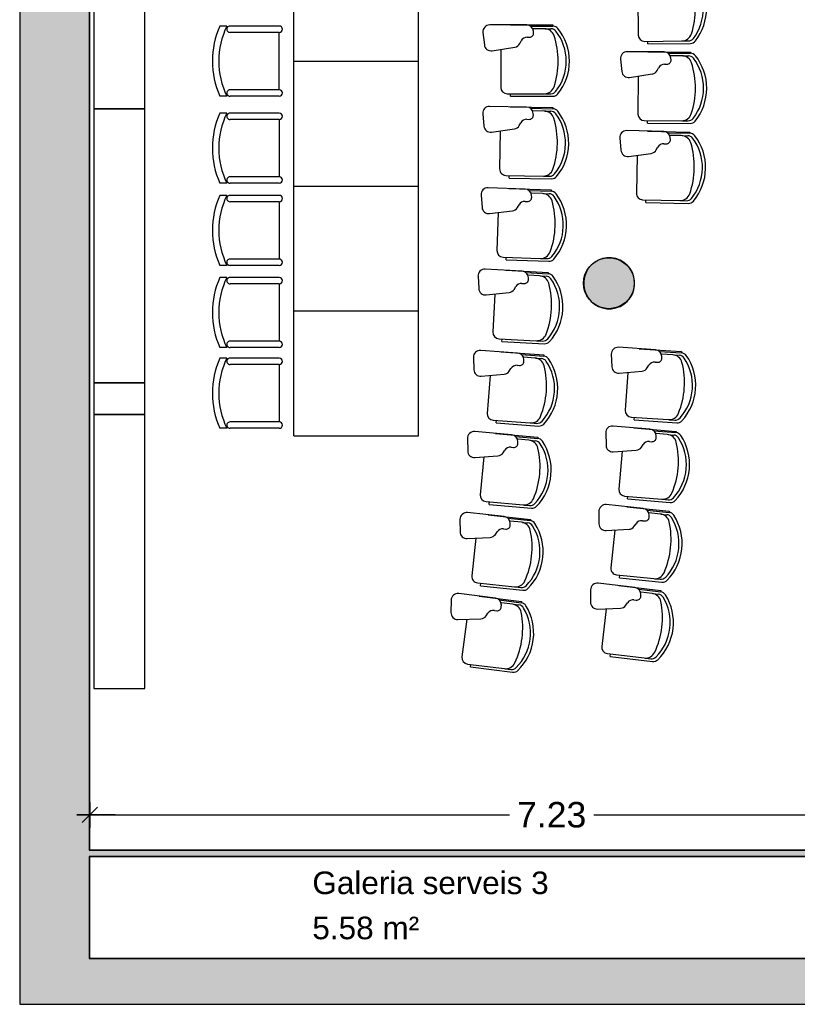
# Model space of a CAD drawing. Header units: metres. Extents: x -1 to 439, y -6 to 32.
# Tile 2 of 27: x 391.15 to 397.26, y 12.84 to 20.57. Entities that reach past the tile are written whole.
import ezdxf

# ---------------------------------------------------------------- set-up
doc = ezdxf.new("R2010")
doc.units = ezdxf.units.M
doc.header["$PDMODE"] = 65
doc.linetypes.add('CONTINUA', pattern=[0])
for name, color, linetype, lineweight in [('3D PB MURS', 7, 'CONTINUA', 25), ('3D PB PILAR', 7, 'CONTINUA', 25), ('PB COTES', 7, 'CONTINUA', 25), ('PB LOCALS', 7, 'CONTINUA', 25), ('PB MOBLES', 7, 'CONTINUA', 25)]:
    doc.layers.add(name, color=color, linetype=linetype, lineweight=lineweight)
doc.styles.add('ARIAL', font='arial.ttf')
doc.dimstyles.new('DIMSTYLE_5', dxfattribs={"dimtxt": 0.2, "dimasz": 0.2, "dimexe": 0, "dimexo": 1e-06, "dimgap": 0.1, "dimtad": 0, "dimrnd": 0.01, "dimzin": 4, "dimdsep": 46, "dimtxsty": 'ARIAL', "dimblk1": 'ALL_ML_STRICH', "dimblk2": 'ALL_ML_STRICH', "dimsah": 1, "dimcen": 0, "dimse1": 1, "dimse2": 1, "dimclrd": 2, "dimclre": 2, "dimclrt": 2, "dimadec": 0, "dimazin": 0, "dimtfac": 1, "dimtdec": 0, "dimtix": 1, "dimtmove": 2, "dimatfit": 3, "dimfxl": 0, "dimtzin": 0, "dimlwd": 0, "dimlwe": 35, "dimarcsym": 0})

# ---------------------------------------------------------------- blocks, each defined once
blk = doc.blocks.new('_CLOSEDFILLED')
at = {"color": 0, "linetype": 'ByBlock', "lineweight": -2}
blk.add_solid([(-1, 0), (0, 0), (-1, 0)], dxfattribs=at)
blk = doc.blocks.new('ALL_ML_STRICH')
at = {"color": 0, "linetype": 'ByBlock', "lineweight": -2}
for p, q in [((0, -0.5), (0, 0.5)), ((-1, 0), (0.5, 0)), ((-0.3, -0.3), (0.3, 0.3))]:
    blk.add_line(p, q, dxfattribs=at)
blk = doc.blocks.new('*D138')
at = {"layer": 'DEFPOINTS', "color": 2, "linetype": 'CONTINUA', "lineweight": 35, "transparency": 33554687}
for p in [(391.6997, 14.8265), (391.6997, 14.3274), (398.9264, 13.2006)]:
    blk.add_point(p, dxfattribs=at)
at = {"layer": 'PB COTES', "color": 2, "linetype": 'CONTINUA', "lineweight": -2, "transparency": 33554687}
for p, q in [((391.6997, 14.3274), (394.9975, 14.3274)), ((395.6575, 14.3274), (398.9264, 14.3274))]:
    blk.add_line(p, q, dxfattribs=at)
at = {"layer": 'PB COTES', "color": 2, "linetype": 'CONTINUA', "lineweight": 35, "transparency": 33554687, "xscale": 0.2, "yscale": 0.2, "zscale": 0.2, "rotation": 180}
blk.add_blockref('ALL_ML_STRICH', (391.6997, 14.3274), dxfattribs=at)
at = {"layer": 'PB COTES', "color": 2, "linetype": 'CONTINUA', "lineweight": 35, "transparency": 33554687, "xscale": 0.2, "yscale": 0.2, "zscale": 0.2}
blk.add_blockref('ALL_ML_STRICH', (398.9264, 14.3274), dxfattribs=at)
at = {"layer": 'PB COTES', "color": 2, "linetype": 'CONTINUA', "lineweight": 35, "transparency": 33554687, "insert": (395.3275, 14.3274), "char_height": 0.2, "width": 0.8, "attachment_point": 5, "style": 'ARIAL'}
blk.add_mtext('\\A1;{\\A1;{7.23\\H0.132000;\\S^ ;}}', dxfattribs=at)

msp = doc.modelspace()

# ---------------------------------------------------------------- hatches: boundary and pattern name
at = {"layer": '3D PB MURS', "linetype": 'CONTINUA', "lineweight": 18, "true_color": 0xa0a0a0, "transparency": 33554687}
for points in [[(391.14971, 28.36078), (391.14971, 12.84061), (391.69971, 12.84061), (391.69971, 28.36078)], [(391.69971, 14.00078), (398.82645, 14.00078), (398.82645, 14.05078), (391.69971, 14.05078)], [(391.69971, 12.84061), (400.75645, 12.84061), (400.75645, 13.20061), (391.69971, 13.20061)]]:
    msp.add_hatch(color=253, dxfattribs=at).paths.add_polyline_path(points)
at = {"layer": '3D PB PILAR', "linetype": 'CONTINUA', "lineweight": 18, "transparency": 33554687}
msp.add_hatch(color=9, dxfattribs=at).paths.add_polyline_path([(395.79678, 18.69996), (395.76183, 18.69996), (395.72741, 18.69389), (395.69456, 18.68194), (395.66429, 18.66446), (395.63752, 18.64199), (395.61505, 18.61522), (395.59758, 18.58495), (395.58562, 18.55211), (395.57956, 18.51769), (395.57956, 18.48274), (395.58562, 18.44832), (395.59758, 18.41547), (395.61505, 18.38521), (395.63752, 18.35843), (395.66429, 18.33597), (395.69456, 18.31849), (395.72741, 18.30654), (395.76183, 18.30047), (395.79678, 18.30047), (395.8312, 18.30654), (395.86404, 18.31849), (395.89431, 18.33597), (395.92108, 18.35843), (395.94355, 18.38521), (395.96102, 18.41547), (395.97298, 18.44832), (395.97905, 18.48274), (395.97905, 18.51769), (395.97298, 18.55211), (395.96102, 18.58495), (395.94355, 18.61522), (395.92108, 18.64199), (395.89431, 18.66446), (395.86404, 18.68194), (395.8312, 18.69389)])

# ---------------------------------------------------------------- linework, layer by layer
at = {"layer": '3D PB MURS', "color": 7, "linetype": 'CONTINUA', "lineweight": 25, "transparency": 33554687}
for p, q in [((391.14971, 28.36078), (391.14971, 12.84061)), ((391.69971, 14.05078), (391.69971, 26.95078)), ((398.82645, 14.05078), (391.69971, 14.05078)), ((391.69971, 13.20061), (391.69971, 14.00078)), ((391.69971, 14.00078), (398.82645, 14.00078)), ((398.82645, 13.20061), (391.69971, 13.20061)), ((391.14971, 12.84061), (391.69971, 12.84061)), ((391.69971, 12.84061), (400.75645, 12.84061))]:
    msp.add_line(p, q, dxfattribs=at)
at = {"layer": '3D PB PILAR', "color": 7, "linetype": 'CONTINUA', "lineweight": 25, "transparency": 33554687}
for p, q in [((395.63752, 18.64199), (395.61505, 18.61522)), ((395.66429, 18.66446), (395.63752, 18.64199)), ((395.69456, 18.68194), (395.66429, 18.66446)), ((395.72741, 18.69389), (395.69456, 18.68194)), ((395.76183, 18.69996), (395.72741, 18.69389)), ((395.79678, 18.69996), (395.76183, 18.69996)), ((395.8312, 18.69389), (395.79678, 18.69996)), ((395.86404, 18.68194), (395.8312, 18.69389)), ((395.89431, 18.66446), (395.86404, 18.68194)), ((395.92108, 18.64199), (395.89431, 18.66446)), ((395.94355, 18.61522), (395.92108, 18.64199)), ((395.58562, 18.55211), (395.57956, 18.51769)), ((395.59758, 18.58495), (395.58562, 18.55211)), ((395.61505, 18.61522), (395.59758, 18.58495)), ((395.96102, 18.58495), (395.94355, 18.61522)), ((395.97298, 18.55211), (395.96102, 18.58495)), ((395.97905, 18.51769), (395.97298, 18.55211)), ((395.57956, 18.51769), (395.57956, 18.48274)), ((395.57956, 18.48274), (395.58562, 18.44832)), ((395.97298, 18.44832), (395.97905, 18.48274)), ((395.97905, 18.48274), (395.97905, 18.51769)), ((395.58562, 18.44832), (395.59758, 18.41547)), ((395.59758, 18.41547), (395.61505, 18.38521)), ((395.94355, 18.38521), (395.96102, 18.41547)), ((395.96102, 18.41547), (395.97298, 18.44832)), ((395.61505, 18.38521), (395.63752, 18.35843)), ((395.63752, 18.35843), (395.66429, 18.33597)), ((395.66429, 18.33597), (395.69456, 18.31849)), ((395.69456, 18.31849), (395.72741, 18.30654)), ((395.8312, 18.30654), (395.86404, 18.31849)), ((395.86404, 18.31849), (395.89431, 18.33597)), ((395.89431, 18.33597), (395.92108, 18.35843)), ((395.92108, 18.35843), (395.94355, 18.38521)), ((395.72741, 18.30654), (395.76183, 18.30047)), ((395.76183, 18.30047), (395.79678, 18.30047)), ((395.79678, 18.30047), (395.8312, 18.30654))]:
    msp.add_line(p, q, dxfattribs=at)
at = {"layer": 'PB LOCALS', "color": 7, "linetype": 'CONTINUA', "lineweight": 25, "transparency": 33554687}
for p, q in [((391.69645, 26.95078), (391.69645, 14.05078)), ((395.60324, 18.60078), (395.62324, 18.62934)), ((395.62324, 18.62934), (395.64789, 18.65399)), ((395.64789, 18.65399), (395.67645, 18.67398)), ((395.67645, 18.67398), (395.70805, 18.68872)), ((395.70805, 18.68872), (395.74172, 18.69774)), ((395.74172, 18.69774), (395.77645, 18.70078)), ((395.77645, 18.70078), (395.81118, 18.69774)), ((395.81118, 18.69774), (395.84485, 18.68872)), ((395.84485, 18.68872), (395.87645, 18.67398)), ((395.87645, 18.67398), (395.90501, 18.65399)), ((395.90501, 18.65399), (395.92966, 18.62934)), ((395.92966, 18.62934), (395.94965, 18.60078)), ((395.57949, 18.53551), (395.58851, 18.56918)), ((395.58851, 18.56918), (395.60324, 18.60078)), ((395.94965, 18.60078), (395.96439, 18.56918)), ((395.96439, 18.56918), (395.97341, 18.53551)), ((395.57645, 18.50078), (395.57949, 18.53551)), ((395.57949, 18.46605), (395.57645, 18.50078)), ((395.97341, 18.53551), (395.97645, 18.50078)), ((395.97645, 18.50078), (395.97341, 18.46605)), ((395.58851, 18.43238), (395.57949, 18.46605)), ((395.60324, 18.40078), (395.58851, 18.43238)), ((395.62324, 18.37222), (395.60324, 18.40078)), ((395.94965, 18.40078), (395.92966, 18.37222)), ((395.96439, 18.43238), (395.94965, 18.40078)), ((395.97341, 18.46605), (395.96439, 18.43238)), ((395.64789, 18.34757), (395.62324, 18.37222)), ((395.67645, 18.32757), (395.64789, 18.34757)), ((395.70805, 18.31284), (395.67645, 18.32757)), ((395.87645, 18.32757), (395.84485, 18.31284)), ((395.90501, 18.34757), (395.87645, 18.32757)), ((395.92966, 18.37222), (395.90501, 18.34757)), ((395.74172, 18.30382), (395.70805, 18.31284)), ((395.77645, 18.30078), (395.74172, 18.30382)), ((395.81118, 18.30382), (395.77645, 18.30078)), ((395.84485, 18.31284), (395.81118, 18.30382)), ((391.69645, 14.05078), (398.82645, 14.05078)), ((391.69645, 14.00078), (391.69645, 13.20078)), ((398.82645, 14.00078), (391.69645, 14.00078)), ((391.69645, 13.20078), (398.82645, 13.20078))]:
    msp.add_line(p, q, dxfattribs=at)
at = {"layer": 'PB MOBLES', "color": 180, "linetype": 'CONTINUA', "transparency": 33554687}
for p, q in [((393.30202, 20.24337), (393.30202, 21.22337)), ((394.28202, 20.24337), (394.28202, 21.22337)), ((396.00349, 20.74718), (396.0068, 20.44889)), ((392.77692, 20.51932), (392.72172, 20.51932)), ((393.18814, 20.51932), (392.80192, 20.51932)), ((395.13142, 20.52819), (394.8409, 20.52819)), ((395.00317, 20.52837), (395.33752, 20.52837)), ((395.00317, 20.52837), (395.33752, 20.52837)), ((395.16222, 20.51837), (395.33752, 20.51837)), ((395.27019, 20.49837), (395.182, 20.49837)), ((395.27748, 20.49837), (395.32148, 20.49837)), ((395.33752, 20.52837), (395.33752, 20.51837)), ((393.18814, 20.46932), (392.80192, 20.46932)), ((393.18814, 20.01932), (393.18814, 20.46932)), ((394.78802, 20.46916), (394.79866, 20.37261)), ((395.13527, 20.43168), (395.15371, 20.43167)), ((395.18548, 20.46597), (395.18446, 20.47911)), ((394.85987, 20.32589), (395.03805, 20.35415)), ((394.92787, 20.33668), (394.92787, 20.03837)), ((395.07668, 20.38171), (395.08826, 20.40347)), ((396.05735, 20.39945), (396.34965, 20.40269)), ((396.08287, 20.37973), (396.08265, 20.39973)), ((396.08287, 20.37973), (396.4172, 20.38344)), ((396.35693, 20.40277), (396.40094, 20.40326)), ((395.86764, 20.25948), (395.87773, 20.16286)), ((396.21137, 20.31655), (395.92085, 20.3182)), ((396.08312, 20.31746), (396.41747, 20.31556)), ((396.08312, 20.31746), (396.41747, 20.31556)), ((396.24211, 20.30656), (396.41741, 20.30556)), ((396.34997, 20.28594), (396.26177, 20.28644)), ((396.26507, 20.25403), (396.26413, 20.26717)), ((396.35725, 20.2859), (396.40125, 20.28565)), ((396.41747, 20.31556), (396.41741, 20.30556)), ((393.30202, 20.24337), (394.28202, 20.24337)), ((393.30202, 19.26337), (393.30202, 20.24337)), ((393.30202, 20.24337), (394.28202, 20.24337)), ((394.28202, 19.26337), (394.28202, 20.24337)), ((396.15579, 20.17038), (396.1675, 20.19208)), ((396.21467, 20.22003), (396.2331, 20.2199)), ((395.93867, 20.1158), (396.11701, 20.14305)), ((396.00673, 20.1262), (396.00504, 19.8279)), ((393.18814, 20.01932), (392.80192, 20.01932)), ((392.77692, 19.96932), (392.72172, 19.96932)), ((393.18814, 19.96932), (392.80192, 19.96932)), ((394.97787, 19.98837), (395.27019, 19.98837)), ((395.00317, 19.96837), (395.00317, 19.98837)), ((395.00317, 19.96837), (395.33752, 19.96837)), ((395.27748, 19.98837), (395.32148, 19.98837)), ((395.13076, 19.88398), (394.84028, 19.88916)), ((395.00253, 19.88645), (395.33683, 19.88049)), ((395.00253, 19.88645), (395.33683, 19.88049)), ((395.16137, 19.87362), (395.33665, 19.87049)), ((395.33683, 19.88049), (395.33665, 19.87049)), ((392.77692, 19.83603), (392.72172, 19.83603)), ((393.18814, 19.83603), (392.80192, 19.83603)), ((393.18814, 19.78603), (392.80192, 19.78603)), ((393.18814, 19.78603), (393.18814, 19.33603)), ((394.78636, 19.83109), (394.79527, 19.73436)), ((395.13288, 19.78743), (395.15132, 19.78708)), ((395.26898, 19.85169), (395.18079, 19.85327)), ((395.1837, 19.82082), (395.18291, 19.83397)), ((395.27626, 19.85156), (395.32025, 19.85078)), ((394.85564, 19.68656), (395.03429, 19.71164)), ((395.07341, 19.7385), (395.08538, 19.76006)), ((396.05475, 19.77761), (396.34707, 19.77595)), ((396.07993, 19.75747), (396.08005, 19.77747)), ((396.07993, 19.75747), (396.41428, 19.75557)), ((396.35435, 19.77591), (396.39835, 19.77566)), ((394.92382, 19.69613), (394.91851, 19.39787)), ((395.86271, 19.64085), (395.87118, 19.54408)), ((396.20736, 19.69214), (395.91691, 19.69867)), ((396.07914, 19.6952), (396.41341, 19.68769)), ((396.07914, 19.6952), (396.41341, 19.68769)), ((396.23792, 19.68163), (396.41319, 19.67769)), ((396.34542, 19.65921), (396.25725, 19.66119)), ((396.26, 19.62873), (396.25928, 19.64188)), ((396.3527, 19.65905), (396.3967, 19.65806)), ((396.41341, 19.68769), (396.41319, 19.67769)), ((396.14934, 19.54693), (396.1614, 19.56843)), ((396.20903, 19.59558), (396.22747, 19.59515)), ((395.93133, 19.496), (396.11009, 19.52025)), ((395.99956, 19.50525), (395.99285, 19.20702)), ((393.18814, 19.33603), (392.80192, 19.33603)), ((394.96761, 19.34699), (395.25988, 19.34178)), ((394.99254, 19.32654), (394.9929, 19.34654)), ((394.99254, 19.32654), (395.32684, 19.32058)), ((395.26716, 19.34165), (395.31116, 19.34086)), ((392.77692, 19.28603), (392.72172, 19.28603)), ((393.18814, 19.28603), (392.80192, 19.28603)), ((393.30202, 18.28337), (393.30202, 19.26337)), ((393.30202, 19.26337), (394.28202, 19.26337)), ((393.30202, 19.26337), (394.28202, 19.26337)), ((394.28202, 18.28337), (394.28202, 19.26337)), ((395.1186, 19.23989), (394.82826, 19.25025)), ((394.99044, 19.24465), (395.32458, 19.23272)), ((394.99044, 19.24465), (395.32458, 19.23272)), ((392.77692, 19.19033), (392.72172, 19.19033)), ((393.18814, 19.19033), (392.80192, 19.19033)), ((394.77331, 19.19315), (394.7805, 19.09628)), ((395.14903, 19.22898), (395.32423, 19.22273)), ((395.25622, 19.20514), (395.16808, 19.20829)), ((395.17041, 19.17579), (395.16986, 19.18895)), ((395.2635, 19.20488), (395.30748, 19.20332)), ((395.32458, 19.23272), (395.32423, 19.22273)), ((393.18814, 19.14033), (392.80192, 19.14033)), ((393.18814, 19.14033), (393.18814, 18.69033)), ((395.05867, 19.09546), (395.07102, 19.1168)), ((395.11901, 19.14331), (395.13743, 19.14264)), ((396.04172, 19.15591), (396.33396, 19.14934)), ((396.06656, 19.13535), (396.06701, 19.15534)), ((396.06656, 19.13535), (396.40083, 19.12783)), ((396.34124, 19.14918), (396.38523, 19.14819)), ((394.84001, 19.04741), (395.01908, 19.0693)), ((394.90835, 19.05576), (394.89772, 18.75764)), ((394.9459, 18.70589), (395.23804, 18.69547)), ((394.97047, 18.685), (394.97118, 18.70499)), ((392.77692, 18.64033), (392.72172, 18.64033)), ((393.18814, 18.69033), (392.80192, 18.69033)), ((393.18814, 18.64033), (392.80192, 18.64033)), ((394.97047, 18.685), (395.30461, 18.67308)), ((395.24531, 18.69521), (395.28929, 18.69364)), ((394.7489, 18.55555), (394.75436, 18.45856)), ((395.09497, 18.59612), (394.80486, 18.61166)), ((394.96691, 18.60316), (395.30078, 18.58528)), ((394.96691, 18.60316), (395.30078, 18.58528)), ((395.12519, 18.58467), (395.30025, 18.57529)), ((395.23195, 18.55892), (395.14388, 18.56364)), ((395.23922, 18.55853), (395.28316, 18.55618)), ((395.30078, 18.58528), (395.30025, 18.57529)), ((392.77692, 18.546), (392.72172, 18.546)), ((393.18814, 18.546), (392.80192, 18.546)), ((393.18814, 18.496), (392.80192, 18.496)), ((393.18814, 18.496), (393.18814, 18.046)), ((395.03247, 18.45278), (395.04519, 18.47389)), ((395.09365, 18.49955), (395.11206, 18.49855)), ((395.14562, 18.53111), (395.1453, 18.54427)), ((394.81298, 18.40864), (394.99242, 18.42733)), ((394.88147, 18.41577), (394.86551, 18.11789)), ((393.30202, 17.30337), (393.30202, 18.28337)), ((393.30202, 18.28337), (394.28202, 18.28337)), ((393.30202, 18.28337), (394.28202, 18.28337)), ((394.28202, 17.30337), (394.28202, 18.28337)), ((393.18814, 18.046), (392.80192, 18.046)), ((394.91277, 18.06529), (395.20467, 18.04965)), ((394.93696, 18.04396), (394.93803, 18.06393)), ((394.93696, 18.04396), (395.27084, 18.02608)), ((395.21194, 18.04926), (395.25588, 18.04691)), ((392.77692, 17.996), (392.72172, 17.996)), ((393.18814, 17.996), (392.80192, 17.996)), ((395.05985, 17.95287), (394.77007, 17.97358)), ((394.93194, 17.9622), (395.26544, 17.93836)), ((394.93194, 17.9622), (395.26544, 17.93836)), ((395.08987, 17.94088), (395.26473, 17.92839)), ((395.26544, 17.93836), (395.26473, 17.92839)), ((395.79576, 17.94263), (395.79976, 17.84557)), ((396.1424, 17.97798), (395.85256, 17.99789)), ((396.01446, 17.98695), (396.34803, 17.96403)), ((396.01446, 17.98695), (396.34803, 17.96403)), ((396.17245, 17.96607), (396.34735, 17.95405)), ((396.2788, 17.93872), (396.19081, 17.94476)), ((396.28607, 17.93822), (396.32997, 17.9352)), ((396.34803, 17.96403), (396.34735, 17.95405)), ((392.77692, 17.91214), (392.72172, 17.91214)), ((393.18814, 17.91214), (392.80192, 17.91214)), ((393.18814, 17.86214), (392.80192, 17.86214)), ((393.18814, 17.86214), (393.18814, 17.41214)), ((394.71312, 17.91848), (394.71685, 17.82141)), ((395.05681, 17.85634), (395.0752, 17.85501)), ((395.19615, 17.91324), (395.10817, 17.91953)), ((395.10934, 17.88697), (395.10926, 17.90014)), ((395.20341, 17.91272), (395.2473, 17.90958)), ((396.07775, 17.83559), (396.09079, 17.85651)), ((396.13962, 17.88144), (396.15802, 17.88016)), ((396.19207, 17.9122), (396.19195, 17.92538)), ((394.77457, 17.77045), (394.95431, 17.78594)), ((394.84317, 17.77636), (394.82191, 17.47881)), ((394.99481, 17.81067), (395.00791, 17.83155)), ((395.85762, 17.79477), (396.03732, 17.81075)), ((395.9262, 17.80087), (395.90576, 17.50326)), ((393.18814, 17.41214), (392.80192, 17.41214)), ((394.86822, 17.42537), (395.15979, 17.40454)), ((394.89202, 17.40362), (394.89345, 17.42357)), ((394.89202, 17.40362), (395.22553, 17.37979)), ((395.16706, 17.40402), (395.21095, 17.40088)), ((395.95222, 17.44995), (396.24385, 17.42992)), ((395.97608, 17.42826), (395.97745, 17.44822)), ((395.97608, 17.42826), (396.30965, 17.40535)), ((396.25111, 17.42942), (396.29501, 17.4264)), ((392.77692, 17.36214), (392.72172, 17.36214)), ((393.18814, 17.36214), (392.80192, 17.36214)), ((395.01327, 17.31035), (394.7239, 17.33623)), ((394.88555, 17.32196), (395.21857, 17.29218)), ((394.88555, 17.32196), (395.21857, 17.29218)), ((395.75196, 17.32553), (395.75433, 17.22842)), ((396.09915, 17.35505), (395.80968, 17.37983)), ((395.97138, 17.36617), (396.30451, 17.33766)), ((395.97138, 17.36617), (396.30451, 17.33766)), ((396.12899, 17.34265), (396.30366, 17.3277)), ((396.23487, 17.31351), (396.147, 17.32103)), ((396.24213, 17.31289), (396.28597, 17.30914)), ((396.30451, 17.33766), (396.30366, 17.3277)), ((393.30202, 17.30337), (394.28202, 17.30337)), ((394.66598, 17.28215), (394.66798, 17.18503)), ((395.04307, 17.29783), (395.21768, 17.28222)), ((395.14884, 17.2683), (395.06099, 17.27615)), ((395.06158, 17.24357), (395.06173, 17.25675)), ((395.15609, 17.26765), (395.19992, 17.26373)), ((395.21857, 17.29218), (395.21768, 17.28222)), ((396.09475, 17.25857), (396.11312, 17.25699)), ((396.1477, 17.28846), (396.14781, 17.30163)), ((394.9457, 17.16933), (394.95917, 17.18998)), ((395.00851, 17.21389), (395.02687, 17.21223)), ((395.81133, 17.17665), (395.99127, 17.18961)), ((395.88001, 17.1816), (395.85457, 16.88438)), ((396.03211, 17.21377), (396.04551, 17.23447)), ((394.72478, 17.13304), (394.90477, 17.14533)), ((394.79348, 17.13773), (394.76691, 16.84061)), ((394.81226, 16.78635), (395.10342, 16.76032)), ((394.83568, 16.76418), (394.83746, 16.7841)), ((395.90013, 16.8303), (396.19138, 16.80537)), ((395.92363, 16.80821), (395.92533, 16.82814)), ((395.92363, 16.80821), (396.25676, 16.7797)), ((396.19864, 16.80475), (396.24248, 16.801)), ((394.95524, 16.66877), (394.66638, 16.6998)), ((394.83568, 16.76418), (395.1687, 16.73441)), ((395.11067, 16.75967), (395.1545, 16.75576)), ((395.69781, 16.70925), (395.69855, 16.61211)), ((396.04544, 16.73295), (395.75643, 16.76258)), ((395.91788, 16.74621), (396.25049, 16.71211)), ((395.91788, 16.74621), (396.25049, 16.71211)), ((396.07508, 16.72004), (396.24947, 16.70216)), ((396.18045, 16.68913), (396.09272, 16.69813)), ((396.25049, 16.71211), (396.24947, 16.70216)), ((394.6075, 16.64676), (394.60776, 16.54962)), ((394.82774, 16.68265), (395.16019, 16.64694)), ((394.82774, 16.68265), (395.16019, 16.64694)), ((394.98481, 16.65572), (395.15912, 16.63699)), ((395.09004, 16.6243), (395.00234, 16.63372)), ((395.09727, 16.62352), (395.14103, 16.61882)), ((395.16019, 16.64694), (395.15912, 16.63699)), ((396.03943, 16.63655), (396.05777, 16.63466)), ((396.09288, 16.66554), (396.0932, 16.67871)), ((396.18769, 16.68839), (396.23147, 16.6839)), ((394.88517, 16.52897), (394.899, 16.54938)), ((394.94876, 16.57241), (394.96709, 16.57042)), ((395.00235, 16.60114), (395.00273, 16.6143)), ((395.75468, 16.5594), (395.93481, 16.56934)), ((395.82343, 16.56319), (395.793, 16.26644)), ((395.97605, 16.59281), (395.98979, 16.61328)), ((394.66364, 16.49663), (394.84381, 16.5057)), ((394.7324, 16.50009), (394.70054, 16.20349)), ((395.83764, 16.2116), (396.12844, 16.18179)), ((395.86077, 16.18913), (395.86281, 16.20902)), ((395.86077, 16.18913), (396.19338, 16.15503)), ((396.13568, 16.18105), (396.17946, 16.17656)), ((394.74492, 16.14844), (395.03557, 16.11722)), ((394.76793, 16.12585), (394.77007, 16.14573)), ((394.76793, 16.12585), (395.10038, 16.09014)), ((395.04281, 16.11644), (395.08656, 16.11174)), ((395.63333, 16.09397), (395.63243, 15.99683)), ((395.98131, 16.11183), (395.69283, 16.1463)), ((395.85398, 16.12723), (396.18597, 16.08755)), ((395.85398, 16.12723), (396.18597, 16.08755)), ((396.01072, 16.09843), (396.18479, 16.07762)), ((396.11556, 16.06575), (396.02799, 16.07622)), ((396.18597, 16.08755), (396.18479, 16.07762)), ((394.5377, 16.01251), (394.53623, 15.91538)), ((394.88578, 16.02832), (394.59751, 16.06449)), ((394.75855, 16.04447), (395.0903, 16.00284)), ((394.75855, 16.04447), (395.0903, 16.00284)), ((394.91511, 16.01474), (395.08906, 15.99291)), ((395.0903, 16.00284), (395.08906, 15.99291)), ((395.97367, 16.01555), (395.99198, 16.01335)), ((396.0276, 16.04364), (396.02815, 16.0568)), ((396.12279, 16.06489), (396.16648, 16.05967)), ((394.87758, 15.93209), (394.89587, 15.92978)), ((394.93167, 15.95986), (394.93229, 15.97302)), ((395.01976, 15.98145), (394.93225, 15.99243)), ((395.02698, 15.98055), (395.07064, 15.97507)), ((395.68767, 15.94319), (395.86794, 15.9501)), ((395.75647, 15.94583), (395.72107, 15.64963)), ((395.90957, 15.97288), (395.92365, 15.99312)), ((394.59115, 15.86141), (394.77146, 15.86726)), ((394.65997, 15.86364), (394.62282, 15.56766)), ((394.81322, 15.88979), (394.82742, 15.90995)), ((395.76478, 15.59405), (396.05504, 15.55936)), ((395.78753, 15.57118), (395.7899, 15.59104)), ((395.78753, 15.57118), (396.11952, 15.53151)), ((396.06227, 15.55849), (396.10596, 15.55327)), ((394.66621, 15.51182), (394.95625, 15.47542)), ((394.68882, 15.48883), (394.69131, 15.50867)), ((394.68882, 15.48883), (395.02057, 15.44719)), ((394.96348, 15.47452), (395.00714, 15.46904))]:
    msp.add_line(p, q, dxfattribs=at)
at = {"layer": 'PB MOBLES', "linetype": 'CONTINUA', "transparency": 33554687}
for points in [[(391.73178, 22.01955), (391.73178, 19.86955), (392.13178, 19.86955), (392.13178, 22.01955), (391.73178, 22.01955)], [(391.73178, 19.86955), (391.73178, 17.71955), (392.13178, 17.71955), (392.13178, 19.86955), (391.73178, 19.86955)], [(391.73178, 17.46955), (392.13178, 17.46955), (392.13178, 17.71955), (391.73178, 17.71955), (391.73178, 17.46955)], [(391.73178, 17.46955), (391.73178, 15.31955), (392.13178, 15.31955), (392.13178, 17.46955), (391.73178, 17.46955)]]:
    msp.add_lwpolyline(points, close=True, dxfattribs=at)
at = {"layer": 'PB MOBLES', "color": 180, "linetype": 'CONTINUA', "transparency": 33554687}
for centre, radius, start, end in [((395.82039, 20.65036), 0.63435, 342.393842, 0.768842), ((396.13517, 20.65533), 0.38342, 322.694938, 0.635739), ((396.13517, 20.65533), 0.40842, 321.750567, 0.635739), ((393.33791, 20.24432), 0.67477, 155.949394, 204.050606), ((393.33791, 20.24432), 0.62477, 153.886, 206.114), ((392.80192, 20.49432), 0.025, 89.999339, 270.000072), ((393.18814, 20.49432), 0.025, 269.999975, 89.999486), ((394.8409, 20.47499), 0.0532, 90, 186.28739), ((395.13142, 20.47499), 0.0532, 4.438809, 90), ((395.27019, 20.41837), 0.08, 18.241897, 90), ((395.32148, 20.44837), 0.05, 37.940801, 90), ((395.33752, 20.46837), 0.05, 38.885172, 90), ((395.05853, 20.24337), 0.40842, 0, 38.885172), ((395.13522, 20.37849), 0.0532, 89.950504, 151.986489), ((395.15373, 20.46351), 0.03184, 269.950504, 4.438809), ((394.74371, 20.24484), 0.63435, 359.866897, 18.241897), ((395.05853, 20.24337), 0.38342, 0, 37.940801), ((396.0568, 20.44944), 0.05, 180.635739, 270.635739), ((396.34877, 20.48269), 0.08, 270.635739, 342.393842), ((396.40038, 20.45326), 0.05, 270.635739, 322.694938), ((394.85154, 20.37843), 0.0532, 186.28739, 279.01227), ((395.02971, 20.40669), 0.0532, 279.01227, 331.986489), ((396.41665, 20.43344), 0.05, 270.635739, 321.750567), ((395.92055, 20.26501), 0.0532, 89.674021, 185.961412), ((396.21107, 20.26335), 0.0532, 4.11283, 89.674021), ((396.23331, 20.25175), 0.03184, 269.624526, 4.11283), ((396.34951, 20.20594), 0.08, 17.915919, 89.674021), ((396.40097, 20.23565), 0.05, 37.614822, 89.674021), ((396.41713, 20.25556), 0.05, 38.559193, 89.674021), ((396.13686, 20.03215), 0.38342, 359.674021, 37.614822), ((396.13686, 20.03215), 0.40842, 359.674021, 38.559193), ((394.74371, 20.2419), 0.63435, 341.758103, 0.133103), ((395.05853, 20.24337), 0.38342, 322.059199, 0), ((395.05853, 20.24337), 0.40842, 321.114828, 0), ((396.21432, 20.16683), 0.0532, 89.624526, 151.66051), ((395.82205, 20.03541), 0.63435, 359.540918, 17.915919), ((395.93064, 20.16839), 0.0532, 185.961412, 278.686292), ((396.10897, 20.19563), 0.0532, 278.686292, 331.66051), ((392.80192, 19.99432), 0.025, 90.000106, 270.000553), ((393.18814, 19.99432), 0.025, 270, 90), ((394.97787, 20.03837), 0.05, 180, 270), ((395.27019, 20.06837), 0.08, 270, 341.758103), ((395.82203, 20.03247), 0.63435, 341.432124, 359.807124), ((396.13686, 20.03215), 0.38342, 321.73322, 359.674021), ((396.13686, 20.03215), 0.40842, 320.78885, 359.674021), ((395.32148, 20.03837), 0.05, 270, 322.059199), ((395.33752, 20.01837), 0.05, 270, 321.114828), ((394.83933, 19.83598), 0.0532, 88.978175, 185.265565), ((395.12981, 19.83079), 0.0532, 3.416984, 88.978175), ((395.33576, 19.8205), 0.05, 37.863347, 88.978175), ((393.33791, 19.56104), 0.67477, 155.949394, 204.050606), ((393.33791, 19.56104), 0.62477, 153.886, 206.114), ((392.80192, 19.81104), 0.025, 89.999447, 269.999894), ((393.18814, 19.81104), 0.025, 270, 90), ((395.13189, 19.73424), 0.0532, 88.928679, 150.964664), ((395.15191, 19.81892), 0.03184, 268.928679, 3.416984), ((395.26755, 19.77171), 0.08, 17.220072, 88.978175), ((395.31936, 19.80079), 0.05, 36.918976, 88.978175), ((394.73805, 19.6076), 0.63435, 358.845072, 17.220072), ((395.0528, 19.60051), 0.38342, 358.978175, 36.918976), ((395.0528, 19.60051), 0.40842, 358.978175, 37.863347), ((396.05504, 19.82761), 0.05, 179.674021, 269.674021), ((396.34752, 19.85595), 0.08, 269.674021, 341.432124), ((396.39864, 19.82566), 0.05, 269.674021, 321.73322), ((394.84824, 19.73924), 0.0532, 185.265565, 277.990445), ((395.0269, 19.76432), 0.0532, 277.990445, 330.964664), ((396.41457, 19.80557), 0.05, 269.674021, 320.78885), ((395.91571, 19.64549), 0.0532, 88.712304, 184.999694), ((396.20616, 19.63896), 0.0532, 3.151113, 88.712304), ((396.34363, 19.57923), 0.08, 16.954201, 88.712304), ((396.39557, 19.60807), 0.05, 36.653105, 88.712304), ((396.41206, 19.62771), 0.05, 37.597475, 88.712304), ((396.12808, 19.40903), 0.38342, 358.712304, 36.653105), ((396.12808, 19.40903), 0.40842, 358.712304, 37.597475), ((394.738, 19.60465), 0.63435, 340.736278, 359.111278), ((395.0528, 19.60051), 0.38342, 321.037374, 358.978175), ((395.0528, 19.60051), 0.40842, 320.093003, 358.978175), ((396.20779, 19.54239), 0.0532, 88.662808, 150.698793), ((396.22821, 19.62698), 0.03184, 268.662808, 3.151113), ((395.81337, 19.41758), 0.63435, 358.579201, 16.954201), ((395.92418, 19.54871), 0.0532, 184.999694, 277.724574), ((396.10294, 19.57296), 0.0532, 277.724574, 330.698793), ((395.81331, 19.41463), 0.63435, 340.470406, 358.845407), ((396.12808, 19.40903), 0.38342, 320.771502, 358.712304), ((396.12808, 19.40903), 0.40842, 319.827132, 358.712304), ((392.80192, 19.31104), 0.025, 89.999928, 270.000661), ((393.18814, 19.31104), 0.025, 270.000514, 90.000025), ((394.9685, 19.39698), 0.05, 178.978175, 268.978175), ((395.26131, 19.42176), 0.08, 268.978175, 340.736278), ((395.31205, 19.39085), 0.05, 268.978175, 321.037374), ((395.32774, 19.37057), 0.05, 268.978175, 320.093003), ((394.82637, 19.19709), 0.0532, 87.95635, 184.24374), ((393.33791, 18.91533), 0.67477, 155.949394, 204.050606), ((393.33791, 18.91533), 0.62477, 153.886, 206.114), ((392.80192, 19.16533), 0.025, 89.999447, 269.999894), ((393.18814, 19.16533), 0.025, 270, 90), ((395.11671, 19.18673), 0.0532, 2.395159, 87.95635), ((395.1386, 19.17446), 0.03184, 267.906854, 2.395159), ((395.25337, 19.1252), 0.08, 16.198247, 87.95635), ((395.30569, 19.15335), 0.05, 35.897151, 87.95635), ((395.32244, 19.17276), 0.05, 36.841522, 87.95635), ((395.0356, 18.95785), 0.38342, 357.95635, 35.897151), ((395.0356, 18.95785), 0.40842, 357.95635, 36.841522), ((396.04284, 19.2059), 0.05, 178.712304, 268.712304), ((396.33576, 19.22932), 0.08, 268.712304, 340.470406), ((394.83355, 19.10021), 0.0532, 184.24374, 276.96862), ((395.01263, 19.1221), 0.0532, 276.96862, 329.942839), ((395.11706, 19.09015), 0.0532, 87.906854, 149.942839), ((394.72103, 18.97055), 0.63435, 357.823247, 16.198247), ((396.38636, 19.19818), 0.05, 268.712304, 320.771502), ((396.40195, 19.17782), 0.05, 268.712304, 319.827132), ((394.72093, 18.96761), 0.63435, 339.714453, 358.089453), ((395.0356, 18.95785), 0.38342, 320.015549, 357.95635), ((395.0356, 18.95785), 0.40842, 319.071178, 357.95635), ((394.94769, 18.75586), 0.05, 177.95635, 267.95635), ((395.24089, 18.77542), 0.08, 267.95635, 339.714453), ((395.29107, 18.74361), 0.05, 267.95635, 320.015549), ((392.80192, 18.66533), 0.025, 89.999928, 270.000661), ((393.18814, 18.66533), 0.025, 270.000514, 90.000025), ((395.3064, 18.72305), 0.05, 267.95635, 319.071178), ((394.80201, 18.55854), 0.0532, 86.934525, 183.221915), ((395.09212, 18.543), 0.0532, 1.373334, 86.934525), ((395.22767, 18.47904), 0.08, 15.176422, 86.934525), ((395.28048, 18.50625), 0.05, 34.875326, 86.934525), ((395.29758, 18.52537), 0.05, 35.819697, 86.934525), ((395.00695, 18.31561), 0.40842, 356.934525, 35.819697), ((393.33791, 18.271), 0.67477, 155.949394, 204.050606), ((393.33791, 18.271), 0.62477, 153.886, 206.114), ((392.80192, 18.521), 0.025, 89.999447, 269.999894), ((393.18814, 18.521), 0.025, 270, 90), ((395.09076, 18.44643), 0.0532, 86.885029, 148.921014), ((395.11379, 18.53034), 0.03184, 266.885029, 1.373334), ((394.69266, 18.33392), 0.63435, 356.801422, 15.176422), ((395.00695, 18.31561), 0.38342, 356.934525, 34.875326), ((394.80747, 18.46155), 0.0532, 183.221915, 275.946795), ((394.98691, 18.48024), 0.0532, 275.946795, 328.921014), ((394.6925, 18.33097), 0.63435, 338.692628, 357.067628), ((395.00695, 18.31561), 0.38342, 318.993724, 356.934525), ((395.00695, 18.31561), 0.40842, 318.049353, 356.934525), ((394.91544, 18.11521), 0.05, 176.934525, 266.934525), ((395.20895, 18.12954), 0.08, 266.934525, 338.692628), ((392.80192, 18.021), 0.025, 89.999928, 270.000661), ((393.18814, 18.021), 0.025, 270.000514, 90.000025), ((395.25856, 18.09684), 0.05, 266.934525, 318.993724), ((395.27351, 18.07601), 0.05, 266.934525, 318.049353), ((394.76627, 17.92052), 0.0532, 85.9127, 182.20009), ((395.05606, 17.89981), 0.0532, 0.351509, 85.9127), ((395.84891, 17.94481), 0.0532, 86.07009, 182.357481), ((396.13875, 17.9249), 0.0532, 0.508899, 86.07009), ((396.27332, 17.8589), 0.08, 14.311988, 86.07009), ((396.32654, 17.88532), 0.05, 34.010892, 86.07009), ((396.34392, 17.90417), 0.05, 34.955262, 86.07009), ((396.05016, 17.69882), 0.40842, 356.07009, 34.955262), ((393.33791, 17.63715), 0.67477, 155.949394, 204.050606), ((393.33791, 17.63715), 0.62477, 153.886, 206.114), ((392.80192, 17.88715), 0.025, 89.999447, 269.999894), ((393.18814, 17.88715), 0.025, 270, 90), ((395.05297, 17.80328), 0.0532, 85.863204, 147.899189), ((395.0775, 17.88677), 0.03184, 265.863204, 0.351509), ((395.19044, 17.83344), 0.08, 14.154597, 85.9127), ((395.24374, 17.85971), 0.05, 33.853501, 85.9127), ((395.26117, 17.87852), 0.05, 34.797872, 85.9127), ((394.96685, 17.67397), 0.38342, 355.9127, 33.853501), ((394.96685, 17.67397), 0.40842, 355.9127, 34.797872), ((396.13593, 17.82837), 0.0532, 86.020595, 148.056579), ((396.16023, 17.91192), 0.03184, 266.020595, 0.508899), ((395.73618, 17.72187), 0.63435, 355.936987, 14.311988), ((396.05016, 17.69882), 0.38342, 356.07009, 34.010892), ((394.77, 17.82345), 0.0532, 182.20009, 274.92497), ((394.94974, 17.83894), 0.0532, 274.92497, 327.899189), ((394.65293, 17.69788), 0.63435, 355.779597, 14.154597), ((395.85291, 17.84776), 0.0532, 182.357481, 275.082361), ((396.0326, 17.86374), 0.0532, 275.082361, 328.056579), ((394.65272, 17.69494), 0.63435, 337.670803, 356.045803), ((394.96685, 17.67397), 0.38342, 317.971899, 355.9127), ((394.96685, 17.67397), 0.40842, 317.027528, 355.9127), ((395.73598, 17.71893), 0.63435, 337.828193, 356.203193), ((396.05016, 17.69882), 0.38342, 318.129289, 356.07009), ((396.05016, 17.69882), 0.40842, 317.184919, 356.07009), ((394.87178, 17.47525), 0.05, 175.9127, 265.9127), ((395.95564, 17.49983), 0.05, 176.07009, 266.07009), ((396.24933, 17.50973), 0.08, 266.07009, 337.828193), ((392.80192, 17.38715), 0.025, 89.999928, 270.000661), ((393.18814, 17.38715), 0.025, 270.000514, 90.000025), ((395.1655, 17.48433), 0.08, 265.9127, 337.670803), ((395.21451, 17.45075), 0.05, 265.9127, 317.971899), ((395.22909, 17.42966), 0.05, 265.9127, 317.027528), ((396.29844, 17.47628), 0.05, 266.07009, 318.129289), ((396.31308, 17.45523), 0.05, 266.07009, 317.184919), ((394.71916, 17.28324), 0.0532, 84.890875, 181.178265), ((395.80514, 17.32682), 0.0532, 85.108373, 181.395763), ((396.09461, 17.30205), 0.0532, 359.547182, 85.108373), ((396.22805, 17.2338), 0.08, 13.35027, 85.108373), ((396.2994, 17.27788), 0.05, 33.993544, 85.108373), ((395.00854, 17.25737), 0.0532, 359.329684, 84.890875), ((395.02974, 17.24395), 0.03184, 264.841379, 359.329684), ((395.14171, 17.18861), 0.08, 13.132772, 84.890875), ((395.19547, 17.21393), 0.05, 32.831676, 84.890875), ((395.21323, 17.23242), 0.05, 33.776047, 84.890875), ((394.91531, 17.03316), 0.38342, 354.890875, 32.831676), ((394.91531, 17.03316), 0.40842, 354.890875, 33.776047), ((396.09017, 17.20557), 0.0532, 85.058877, 147.094862), ((396.11586, 17.28871), 0.03184, 265.058877, 359.547182), ((396.28171, 17.25932), 0.05, 33.049174, 85.108373), ((395.68868, 17.1058), 0.63435, 354.97527, 13.35027), ((396.00224, 17.07749), 0.38342, 355.108373, 33.049174), ((396.00224, 17.07749), 0.40842, 355.108373, 33.993544), ((394.72116, 17.18612), 0.0532, 181.178265, 273.903145), ((394.90115, 17.1984), 0.0532, 273.903145, 326.877364), ((395.00373, 17.16091), 0.0532, 84.841379, 146.877364), ((394.60187, 17.06266), 0.63435, 354.757772, 13.132772), ((395.80751, 17.22971), 0.0532, 181.395763, 274.120643), ((395.98745, 17.24267), 0.0532, 274.120643, 327.094862), ((394.6016, 17.05973), 0.63435, 336.648978, 355.023978), ((395.68843, 17.10287), 0.63435, 336.866475, 355.241476), ((396.00224, 17.07749), 0.38342, 317.167572, 355.108373), ((396.00224, 17.07749), 0.40842, 316.223201, 355.108373), ((394.91531, 17.03316), 0.38342, 316.950074, 354.890875), ((394.91531, 17.03316), 0.40842, 316.005703, 354.890875), ((395.90439, 16.88011), 0.05, 175.108373, 265.108373), ((396.1982, 16.88508), 0.08, 265.108373, 336.866475), ((394.81671, 16.83616), 0.05, 174.890875, 264.890875), ((395.11054, 16.84), 0.08, 264.890875, 336.648978), ((395.15895, 16.80556), 0.05, 264.890875, 316.950074), ((396.24674, 16.85081), 0.05, 265.108373, 317.167572), ((396.26103, 16.82952), 0.05, 265.108373, 316.223201), ((394.6607, 16.6469), 0.0532, 83.86905, 180.15644), ((395.17316, 16.78421), 0.05, 264.890875, 316.005703), ((395.75101, 16.70966), 0.0532, 84.146655, 180.434045), ((396.04002, 16.68003), 0.0532, 358.585464, 84.146655), ((396.24437, 16.65242), 0.05, 33.031827, 84.146655), ((394.94956, 16.61588), 0.0532, 358.307859, 83.86905), ((395.08149, 16.54476), 0.08, 12.110947, 83.86905), ((395.13569, 16.56911), 0.05, 31.809851, 83.86905), ((395.15378, 16.58728), 0.05, 32.754222, 83.86905), ((396.03396, 16.58364), 0.0532, 84.097159, 146.133144), ((396.06104, 16.66633), 0.03184, 264.097159, 358.585464), ((396.17229, 16.60955), 0.08, 12.388552, 84.146655), ((396.22637, 16.63416), 0.05, 32.087456, 84.146655), ((395.63086, 16.49062), 0.63435, 354.013552, 12.388552), ((395.94389, 16.45705), 0.38342, 354.146655, 32.087456), ((395.94389, 16.45705), 0.40842, 354.146655, 33.031827), ((394.66096, 16.54976), 0.0532, 180.15644, 272.88132), ((394.94303, 16.51952), 0.0532, 83.819554, 145.855539), ((394.97052, 16.60208), 0.03184, 263.819554, 358.307859), ((394.53948, 16.42845), 0.63435, 353.735947, 12.110947), ((394.85235, 16.39336), 0.38342, 353.86905, 31.809851), ((394.85235, 16.39336), 0.40842, 353.86905, 32.754222), ((395.75174, 16.61252), 0.0532, 180.434045, 273.158925), ((395.93188, 16.62246), 0.0532, 273.158925, 326.133144), ((394.84114, 16.55883), 0.0532, 272.88132, 325.855539), ((395.63055, 16.48769), 0.63435, 335.904758, 354.279758), ((395.94389, 16.45705), 0.38342, 316.205854, 354.146655), ((395.94389, 16.45705), 0.40842, 315.261483, 354.146655), ((394.53917, 16.42552), 0.63435, 335.627153, 354.002153), ((394.85235, 16.39336), 0.38342, 315.928249, 353.86905), ((394.85235, 16.39336), 0.40842, 314.983878, 353.86905), ((395.84274, 16.26134), 0.05, 174.146655, 264.146655), ((394.75026, 16.19815), 0.05, 173.86905, 263.86905), ((395.04411, 16.19676), 0.08, 263.86905, 335.627153), ((396.1366, 16.26137), 0.08, 264.146655, 335.904758), ((396.18456, 16.2263), 0.05, 264.146655, 316.205854), ((396.19848, 16.20477), 0.05, 264.146655, 315.261483), ((395.0919, 16.16145), 0.05, 263.86905, 315.928249), ((395.10572, 16.13985), 0.05, 263.86905, 314.983878), ((395.68652, 16.09348), 0.0532, 83.184937, 179.472328), ((395.97499, 16.05901), 0.0532, 357.623746, 83.184937), ((396.17885, 16.02798), 0.05, 32.070109, 83.184937), ((394.59089, 16.01171), 0.0532, 82.847225, 179.134615), ((394.87916, 15.97554), 0.0532, 357.286034, 82.847225), ((395.96732, 15.96273), 0.0532, 83.135442, 145.171426), ((395.99579, 16.04496), 0.03184, 263.135442, 357.623746), ((396.10607, 15.98632), 0.08, 11.426835, 83.184937), ((396.16055, 16.01002), 0.05, 31.125739, 83.184937), ((395.56271, 15.87649), 0.63435, 353.051834, 11.426835), ((395.87513, 15.83767), 0.38342, 353.184937, 31.125739), ((395.87513, 15.83767), 0.40842, 353.184937, 32.070109), ((394.87091, 15.87931), 0.0532, 82.797729, 144.833714), ((394.89986, 15.96137), 0.03184, 262.797729, 357.286034), ((395.0098, 15.90208), 0.08, 11.089122, 82.847225), ((395.06442, 15.92546), 0.05, 30.788026, 82.847225), ((395.08283, 15.9433), 0.05, 31.732397, 82.847225), ((394.77799, 15.75479), 0.38342, 352.847225, 30.788026), ((394.77799, 15.75479), 0.40842, 352.847225, 31.732397), ((395.68563, 15.99634), 0.0532, 179.472328, 272.197208), ((395.8659, 16.00326), 0.0532, 272.197208, 325.171426), ((394.58942, 15.91458), 0.0532, 179.134615, 271.859495), ((394.76973, 15.92043), 0.0532, 271.859495, 324.833714), ((394.4658, 15.79546), 0.63435, 352.714122, 11.089122), ((395.56236, 15.87357), 0.63435, 334.94304, 353.31804), ((395.87513, 15.83767), 0.38342, 315.244136, 353.184937), ((395.87513, 15.83767), 0.40842, 314.299766, 353.184937), ((394.46543, 15.79253), 0.63435, 334.605328, 352.980328), ((394.77799, 15.75479), 0.38342, 314.906424, 352.847225), ((394.77799, 15.75479), 0.40842, 313.962053, 352.847225), ((395.77072, 15.64369), 0.05, 173.184937, 263.184937), ((394.67243, 15.56143), 0.05, 172.847225, 262.847225), ((396.06453, 15.63879), 0.08, 263.184937, 334.94304), ((396.1119, 15.60292), 0.05, 263.184937, 315.244136), ((396.12546, 15.58116), 0.05, 263.184937, 314.299766), ((394.96622, 15.5548), 0.08, 262.847225, 334.605328), ((395.01337, 15.51865), 0.05, 262.847225, 314.906424), ((395.0268, 15.4968), 0.05, 262.847225, 313.962053)]:
    msp.add_arc(centre, radius, start, end, dxfattribs=at)

# ---------------------------------------------------------------- block references
at = {"layer": '3D PB PILAR', "color": 7, "linetype": 'CONTINUA', "lineweight": 25, "transparency": 33554687, "xscale": 0.0002666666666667, "yscale": 0.0002666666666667, "zscale": 0.0002666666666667}
msp.add_blockref('_CLOSEDFILLED', (395.7793, 18.50021), dxfattribs=at)

# ---------------------------------------------------------------- texts
at = {"layer": 'PB LOCALS', "color": 7, "linetype": 'CONTINUA', "lineweight": 25, "transparency": 33554687, "char_height": 0.1770789, "attachment_point": 7, "style": 'ARIAL'}
for s, insert, width in [('\\W1.00;Galeria serveis 3', (393.44802, 13.7031), 1.9540802), ('\\W1.00;5.58 m²', (393.44802, 13.34895), 0.929645)]:
    msp.add_mtext(s, dxfattribs=dict(at, insert=insert, width=width))

# ---------------------------------------------------------------- dimensions: what is measured, and where the dimension line sits
at = {"layer": 'PB COTES', "color": 2, "linetype": 'CONTINUA', "lineweight": 35, "transparency": 33554687}
dim = msp.add_linear_dim(base=(398.92645, 14.32739), p1=(391.69971, 14.82654), p2=(398.92645, 13.20061), dimstyle='DIMSTYLE_5', override={"dimpost": '<>', "dimclrd": 2, "dimclre": 2, "dimclrt": 2, "dimlwd": 0, "dimlwe": 35}, dxfattribs=at)
dim.commit()
dim.dimension.update_dxf_attribs({"geometry": '*D138', "text_midpoint": (395.32753, 14.32739), "dimtype": 160})

doc.saveas('drawing.dxf')
